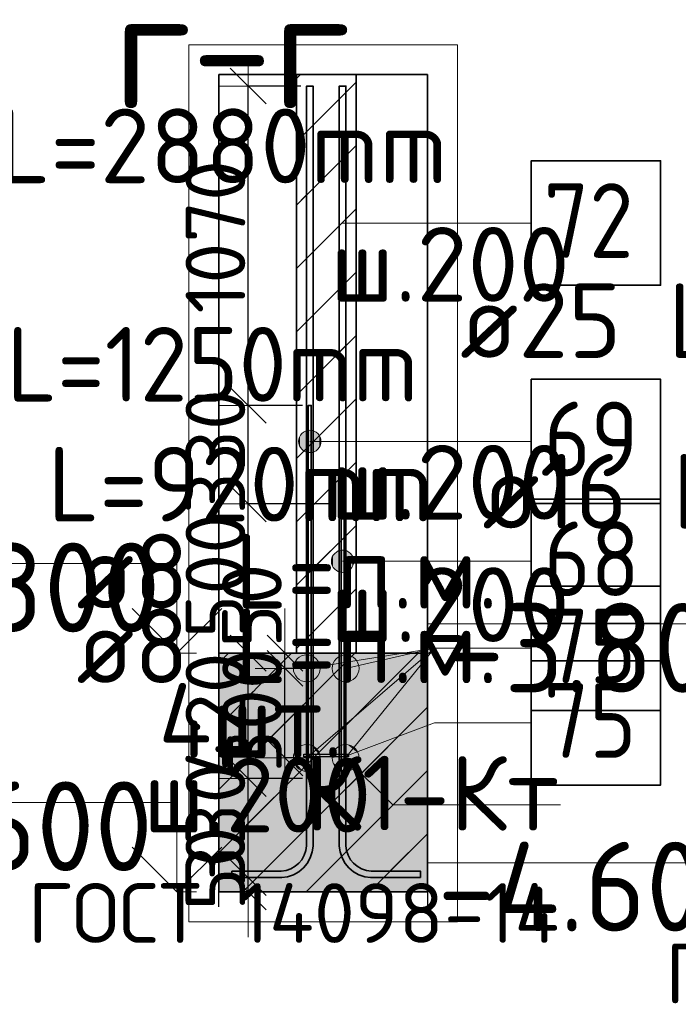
# Model space of a CAD drawing. Header units: millimetres. Extents: x 76517 to 124426, y -73423 to -21861.
# Tile 67 of 114: x 117269 to 119477, y -46126 to -42827. Entities that reach past the tile are written whole.
import ezdxf

# ---------------------------------------------------------------- set-up
doc = ezdxf.new("R2010")
doc.units = ezdxf.units.MM
doc.header["$PDMODE"] = 65
doc.linetypes.add('______11', pattern=[500, 400, -50, 0, -50])
doc.linetypes.add('______5', pattern=[1100, 800, -100, 100, -100])
for name, color, linetype, lineweight in [('Standard', 7, 'Continuous', 25), ('Арм.стержн. Выпуски', 180, 'Continuous', 35), ('Арматурный каркас 01', 4, 'Continuous', 35), ('Высотная отметки_ общее', 7, 'Continuous', 13), ('Размерная линия_ общее_1', 7, 'Continuous', 13), ('Стена_ общее', 7, 'Continuous', 35), ('Фундамент_ общее', 7, 'Continuous', 35)]:
    doc.layers.add(name, color=color, linetype=linetype, lineweight=lineweight)
doc.styles.add('ISOCPEUR', font='ISOCPEUR')
doc.dimstyles.new('DIMSTYLE_10', dxfattribs={"dimtxt": 200, "dimasz": 200, "dimexe": 0, "dimexo": 0, "dimgap": 100, "dimtad": 2, "dimdec": 0, "dimrnd": 5, "dimzin": 12, "dimdsep": 46, "dimtxsty": 'ISOCPEUR', "dimblk1": 'ALL_ML_STRICH', "dimblk2": 'ALL_ML_STRICH', "dimsah": 1, "dimcen": 0, "dimclrd": 7, "dimclre": 256, "dimclrt": 7, "dimadec": 0, "dimazin": 0, "dimtfac": 1, "dimtdec": 0, "dimtix": 1, "dimtmove": 2, "dimatfit": 3, "dimfxl": 0, "dimtvp": 1.2, "dimtzin": 0, "dimlwd": 0, "dimlwe": -3, "dimarcsym": 0})
doc.dimstyles.new('DIMSTYLE_16', dxfattribs={"dimtxt": 200, "dimasz": 200, "dimexe": 0, "dimexo": 0, "dimgap": 100, "dimtad": 2, "dimdec": 0, "dimrnd": 5, "dimzin": 12, "dimdsep": 46, "dimtxsty": 'ISOCPEUR', "dimblk1": 'ALL_ML_STRICH', "dimblk2": 'ALL_ML_STRICH', "dimsah": 1, "dimcen": 0, "dimclrd": 7, "dimclre": 256, "dimclrt": 7, "dimadec": 0, "dimazin": 0, "dimtfac": 1, "dimtdec": 0, "dimtix": 1, "dimtmove": 2, "dimatfit": 3, "dimfxl": 0, "dimtzin": 0, "dimlwd": 0, "dimlwe": -3, "dimarcsym": 0})
pattern_1 = [(45, (0, 0), (-212.132, 212.132), [400, -50, 0, -50]), (45, (-106.07, 106.07), (-212.132, 212.132), [800, -100, 100, -100])]

# ---------------------------------------------------------------- blocks, each defined once
blk = doc.blocks.new('ALL_ML_STRICH')
at = {"color": 0, "linetype": 'ByBlock', "lineweight": -2}
for p, q in [((0, -0.5), (0, 0.5)), ((-0.3, -0.3), (0.3, 0.3)), ((-1, 0), (0.5, 0))]:
    blk.add_line(p, q, dxfattribs=at)
blk = doc.blocks.new('*D235')
at = {"layer": 'DEFPOINTS', "color": 7, "linetype": 'Continuous', "lineweight": 13, "transparency": 33554687}
for p in [(118236.2, -45000), (118158, -45300), (118232.2, -45300)]:
    blk.add_point(p, dxfattribs=at)
at = {"layer": 'Размерная линия_ общее_1', "color": 253, "linetype": 'Continuous', "lineweight": -2, "true_color": 0xa0a0a0, "transparency": 33554687}
for p, q in [((118216.2, -45000), (118158, -45000)), ((118212.2, -45300), (118158, -45300))]:
    blk.add_line(p, q, dxfattribs=at)
at = {"layer": 'Размерная линия_ общее_1', "color": 7, "linetype": 'Continuous', "lineweight": -2, "transparency": 33554687}
blk.add_line((118158, -45300), (118158, -45000), dxfattribs=at)
at = {"layer": 'Размерная линия_ общее_1', "color": 7, "linetype": 'Continuous', "lineweight": 13, "transparency": 33554687, "xscale": 200, "yscale": 200, "zscale": 200}
for p, rotation in [((118158, -45000), 90), ((118158, -45300), 270)]:
    blk.add_blockref('ALL_ML_STRICH', p, dxfattribs=dict(at, rotation=rotation))
at = {"layer": 'Размерная линия_ общее_1', "color": 7, "linetype": 'Continuous', "lineweight": 13, "transparency": 33554687, "insert": (118048, -45140), "char_height": 200, "width": 600, "attachment_point": 5, "rotation": 90, "style": 'ISOCPEUR'}
blk.add_mtext('\\A1;{300}', dxfattribs=at)
blk = doc.blocks.new('*D236')
at = {"layer": 'DEFPOINTS', "color": 7, "linetype": 'Continuous', "lineweight": 13, "transparency": 33554687}
for p in [(118174.3, -44949), (118158, -45000), (118236.2, -45000)]:
    blk.add_point(p, dxfattribs=at)
at = {"layer": 'Размерная линия_ общее_1', "color": 253, "linetype": 'Continuous', "lineweight": -2, "true_color": 0xa0a0a0, "transparency": 33554687}
for p, q in [((118158, -44949), (118158, -44949)), ((118216.2, -45000), (118158, -45000))]:
    blk.add_line(p, q, dxfattribs=at)
at = {"layer": 'Размерная линия_ общее_1', "color": 7, "linetype": 'Continuous', "lineweight": -2, "transparency": 33554687}
blk.add_line((118158, -45000), (118158, -44949), dxfattribs=at)
at = {"layer": 'Размерная линия_ общее_1', "color": 7, "linetype": 'Continuous', "lineweight": 13, "transparency": 33554687, "xscale": 200, "yscale": 200, "zscale": 200}
for p, rotation in [((118158, -45000), 270), ((118158, -44949), 90)]:
    blk.add_blockref('ALL_ML_STRICH', p, dxfattribs=dict(at, rotation=rotation))
at = {"layer": 'Размерная линия_ общее_1', "color": 7, "linetype": 'Continuous', "lineweight": 13, "transparency": 33554687, "insert": (118047.2, -44790.4), "char_height": 200, "width": 400, "attachment_point": 5, "rotation": 90, "style": 'ISOCPEUR'}
blk.add_mtext('\\A1;{50}', dxfattribs=at)
blk = doc.blocks.new('*D237')
at = {"layer": 'DEFPOINTS', "color": 7, "linetype": 'Continuous', "lineweight": 13, "transparency": 33554687}
for p in [(117981.2, -45701), (118034.9, -45749), (118059.5, -45749)]:
    blk.add_point(p, dxfattribs=at)
at = {"layer": 'Размерная линия_ общее_1', "color": 253, "linetype": 'Continuous', "lineweight": -2, "true_color": 0xa0a0a0, "transparency": 33554687}
for p, q in [((118001.2, -45701), (118034.9, -45701)), ((118039.5, -45749), (118034.9, -45749))]:
    blk.add_line(p, q, dxfattribs=at)
at = {"layer": 'Размерная линия_ общее_1', "color": 7, "linetype": 'Continuous', "lineweight": -2, "transparency": 33554687}
blk.add_line((118034.9, -45749), (118034.9, -45701), dxfattribs=at)
at = {"layer": 'Размерная линия_ общее_1', "color": 7, "linetype": 'Continuous', "lineweight": 13, "transparency": 33554687, "xscale": 200, "yscale": 200, "zscale": 200}
for p, rotation in [((118034.9, -45749), 270), ((118034.9, -45701), 90)]:
    blk.add_blockref('ALL_ML_STRICH', p, dxfattribs=dict(at, rotation=rotation))
at = {"layer": 'Размерная линия_ общее_1', "color": 7, "linetype": 'Continuous', "lineweight": 13, "transparency": 33554687, "insert": (117924.6, -45670.5), "char_height": 200, "width": 400, "attachment_point": 5, "rotation": 90, "style": 'ISOCPEUR'}
blk.add_mtext('\\A1;{50}', dxfattribs=at)
blk = doc.blocks.new('*D238')
at = {"layer": 'DEFPOINTS', "color": 7, "linetype": 'Continuous', "lineweight": 13, "transparency": 33554687}
for p in [(118237.2, -45369), (117981.2, -45701), (118034.9, -45701)]:
    blk.add_point(p, dxfattribs=at)
at = {"layer": 'Размерная линия_ общее_1', "color": 253, "linetype": 'Continuous', "lineweight": -2, "true_color": 0xa0a0a0, "transparency": 33554687}
for p, q in [((118217.2, -45369), (118034.9, -45369)), ((118001.2, -45701), (118034.9, -45701))]:
    blk.add_line(p, q, dxfattribs=at)
at = {"layer": 'Размерная линия_ общее_1', "color": 7, "linetype": 'Continuous', "lineweight": -2, "transparency": 33554687}
blk.add_line((118034.9, -45701), (118034.9, -45369), dxfattribs=at)
at = {"layer": 'Размерная линия_ общее_1', "color": 7, "linetype": 'Continuous', "lineweight": 13, "transparency": 33554687, "xscale": 200, "yscale": 200, "zscale": 200}
for p, rotation in [((118034.9, -45369), 90), ((118034.9, -45701), 270)]:
    blk.add_blockref('ALL_ML_STRICH', p, dxfattribs=dict(at, rotation=rotation))
at = {"layer": 'Размерная линия_ общее_1', "color": 7, "linetype": 'Continuous', "lineweight": 13, "transparency": 33554687, "insert": (117924.9, -45525), "char_height": 200, "width": 600, "attachment_point": 5, "rotation": 90, "style": 'ISOCPEUR'}
blk.add_mtext('\\A1;{330}', dxfattribs=at)
blk = doc.blocks.new('*D239')
at = {"layer": 'DEFPOINTS', "color": 7, "linetype": 'Continuous', "lineweight": 13, "transparency": 33554687}
for p in [(118063.5, -44949), (118034.9, -45369), (118237.2, -45369)]:
    blk.add_point(p, dxfattribs=at)
at = {"layer": 'Размерная линия_ общее_1', "color": 253, "linetype": 'Continuous', "lineweight": -2, "true_color": 0xa0a0a0, "transparency": 33554687}
for p, q in [((118043.5, -44949), (118034.9, -44949)), ((118217.2, -45369), (118034.9, -45369))]:
    blk.add_line(p, q, dxfattribs=at)
at = {"layer": 'Размерная линия_ общее_1', "color": 7, "linetype": 'Continuous', "lineweight": -2, "transparency": 33554687}
blk.add_line((118034.9, -45369), (118034.9, -44949), dxfattribs=at)
at = {"layer": 'Размерная линия_ общее_1', "color": 7, "linetype": 'Continuous', "lineweight": 13, "transparency": 33554687, "xscale": 200, "yscale": 200, "zscale": 200}
for p, rotation in [((118034.9, -44949), 90), ((118034.9, -45369), 270)]:
    blk.add_blockref('ALL_ML_STRICH', p, dxfattribs=dict(at, rotation=rotation))
at = {"layer": 'Размерная линия_ общее_1', "color": 7, "linetype": 'Continuous', "lineweight": 13, "transparency": 33554687, "insert": (117924.9, -45159), "char_height": 200, "width": 600, "attachment_point": 5, "rotation": 90, "style": 'ISOCPEUR'}
blk.add_mtext('\\A1;{420}', dxfattribs=at)
blk = doc.blocks.new('*D240')
at = {"layer": 'DEFPOINTS', "color": 7, "linetype": 'Continuous', "lineweight": 13, "transparency": 33554687}
for p in [(118347.2, -44449), (118034.9, -44949), (118063.5, -44949)]:
    blk.add_point(p, dxfattribs=at)
at = {"layer": 'Размерная линия_ общее_1', "color": 253, "linetype": 'Continuous', "lineweight": -2, "true_color": 0xa0a0a0, "transparency": 33554687}
for p, q in [((118327.2, -44449), (118034.9, -44449)), ((118043.5, -44949), (118034.9, -44949))]:
    blk.add_line(p, q, dxfattribs=at)
at = {"layer": 'Размерная линия_ общее_1', "color": 7, "linetype": 'Continuous', "lineweight": -2, "transparency": 33554687}
blk.add_line((118034.9, -44949), (118034.9, -44449), dxfattribs=at)
at = {"layer": 'Размерная линия_ общее_1', "color": 7, "linetype": 'Continuous', "lineweight": 13, "transparency": 33554687, "xscale": 200, "yscale": 200, "zscale": 200}
for p, rotation in [((118034.9, -44449), 90), ((118034.9, -44949), 270)]:
    blk.add_blockref('ALL_ML_STRICH', p, dxfattribs=dict(at, rotation=rotation))
at = {"layer": 'Размерная линия_ общее_1', "color": 7, "linetype": 'Continuous', "lineweight": 13, "transparency": 33554687, "insert": (117924.9, -44689), "char_height": 200, "width": 600, "attachment_point": 5, "rotation": 90, "style": 'ISOCPEUR'}
blk.add_mtext('\\A1;{500}', dxfattribs=at)
blk = doc.blocks.new('*D241')
at = {"layer": 'DEFPOINTS', "color": 7, "linetype": 'Continuous', "lineweight": 13, "transparency": 33554687}
for p in [(118237.2, -44119), (118034.9, -44449), (118347.2, -44449)]:
    blk.add_point(p, dxfattribs=at)
at = {"layer": 'Размерная линия_ общее_1', "color": 253, "linetype": 'Continuous', "lineweight": -2, "true_color": 0xa0a0a0, "transparency": 33554687}
for p, q in [((118217.2, -44119), (118034.9, -44119)), ((118327.2, -44449), (118034.9, -44449))]:
    blk.add_line(p, q, dxfattribs=at)
at = {"layer": 'Размерная линия_ общее_1', "color": 7, "linetype": 'Continuous', "lineweight": -2, "transparency": 33554687}
blk.add_line((118034.9, -44449), (118034.9, -44119), dxfattribs=at)
at = {"layer": 'Размерная линия_ общее_1', "color": 7, "linetype": 'Continuous', "lineweight": 13, "transparency": 33554687, "xscale": 200, "yscale": 200, "zscale": 200}
for p, rotation in [((118034.9, -44119), 90), ((118034.9, -44449), 270)]:
    blk.add_blockref('ALL_ML_STRICH', p, dxfattribs=dict(at, rotation=rotation))
at = {"layer": 'Размерная линия_ общее_1', "color": 7, "linetype": 'Continuous', "lineweight": 13, "transparency": 33554687, "insert": (117924.9, -44274), "char_height": 200, "width": 600, "attachment_point": 5, "rotation": 90, "style": 'ISOCPEUR'}
blk.add_mtext('\\A1;{330}', dxfattribs=at)
blk = doc.blocks.new('*D242')
at = {"layer": 'DEFPOINTS', "color": 7, "linetype": 'Continuous', "lineweight": 13, "transparency": 33554687}
for p in [(118231.2, -43049), (118034.9, -44119), (118237.2, -44119)]:
    blk.add_point(p, dxfattribs=at)
at = {"layer": 'Размерная линия_ общее_1', "color": 253, "linetype": 'Continuous', "lineweight": -2, "true_color": 0xa0a0a0, "transparency": 33554687}
for p, q in [((118211.2, -43049), (118034.9, -43049)), ((118217.2, -44119), (118034.9, -44119))]:
    blk.add_line(p, q, dxfattribs=at)
at = {"layer": 'Размерная линия_ общее_1', "color": 7, "linetype": 'Continuous', "lineweight": -2, "transparency": 33554687}
blk.add_line((118034.9, -44119), (118034.9, -43049), dxfattribs=at)
at = {"layer": 'Размерная линия_ общее_1', "color": 7, "linetype": 'Continuous', "lineweight": 13, "transparency": 33554687, "xscale": 200, "yscale": 200, "zscale": 200}
for p, rotation in [((118034.9, -43049), 90), ((118034.9, -44119), 270)]:
    blk.add_blockref('ALL_ML_STRICH', p, dxfattribs=dict(at, rotation=rotation))
at = {"layer": 'Размерная линия_ общее_1', "color": 7, "linetype": 'Continuous', "lineweight": 13, "transparency": 33554687, "insert": (117924.9, -43554), "char_height": 200, "width": 800, "attachment_point": 5, "rotation": 90, "style": 'ISOCPEUR'}
blk.add_mtext('\\A1;{1070}', dxfattribs=at)
blk = doc.blocks.new('COMPLEX_ELEVATIONDIM_2')
at = {"layer": 'Высотная отметки_ общее', "color": 7, "linetype": 'Continuous', "lineweight": 13, "transparency": 33554687}
for p, q in [((117795.9, -44649), (116595.9, -44649)), ((117795.9, -44949), (117795.9, -44649)), ((117795.9, -44949), (117645.9, -44799)), ((117795.9, -44949), (117945.9, -44799)), ((117795.9, -44949), (117795.9, -44949)), ((117795.9, -44949), (117795.9, -44949)), ((117795.9, -44949), (117862, -44949)), ((117795.9, -44949), (117795.9, -44949)), ((117795.9, -44949), (117795.9, -44949)), ((117795.9, -45449), (116595.9, -45449)), ((117795.9, -45749), (117795.9, -45449)), ((117795.9, -45749), (117645.9, -45599)), ((117795.9, -45749), (117945.9, -45599)), ((117795.9, -45749), (117795.9, -45749)), ((117795.9, -45749), (117795.9, -45749)), ((117795.9, -45749), (117862, -45749)), ((117795.9, -45749), (117795.9, -45749)), ((117795.9, -45749), (117795.9, -45749))]:
    blk.add_line(p, q, dxfattribs=at)
at = {"layer": 'Высотная отметки_ общее', "color": 7, "linetype": 'Continuous', "lineweight": 13, "transparency": 33554687, "char_height": 300, "attachment_point": 7, "style": 'ISOCPEUR'}
for s, insert, width in [('\\W0.95;-3.800', (116655.9, -44879), 1281.436), ('\\W0.95;-4.600', (116625.9, -45679), 1311.684)]:
    blk.add_mtext(s, dxfattribs=dict(at, insert=insert, width=width))
blk = doc.blocks.new('COMPLEX_ELEVATIONDIM_3')
at = {"layer": 'Высотная отметки_ общее', "color": 7, "linetype": 'Continuous', "lineweight": 13, "transparency": 33554687}
for p, q in [((119839.5, -44851.2), (118639.5, -44851.2)), ((119839.5, -45151.2), (119839.5, -44851.2)), ((119839.5, -45151.2), (119689.5, -45001.2)), ((119839.5, -45151.2), (119989.5, -45001.2)), ((119839.5, -45151.2), (119839.5, -45151.2)), ((119839.5, -45151.2), (119839.5, -45151.2)), ((119839.5, -45151.2), (119905.6, -45151.2)), ((119839.5, -45151.2), (119839.5, -45151.2)), ((119839.5, -45151.2), (119839.5, -45151.2)), ((119839.5, -45651.2), (118639.5, -45651.2)), ((119839.5, -45951.2), (119839.5, -45651.2)), ((119839.5, -45951.2), (119689.5, -45801.2)), ((119839.5, -45951.2), (119989.5, -45801.2)), ((119839.5, -45951.2), (119839.5, -45951.2)), ((119839.5, -45951.2), (119839.5, -45951.2)), ((119839.5, -45951.2), (119905.6, -45951.2)), ((119839.5, -45951.2), (119839.5, -45951.2)), ((119839.5, -45951.2), (119839.5, -45951.2))]:
    blk.add_line(p, q, dxfattribs=at)
at = {"layer": 'Высотная отметки_ общее', "color": 7, "linetype": 'Continuous', "lineweight": 13, "transparency": 33554687, "char_height": 300, "attachment_point": 7, "style": 'ISOCPEUR'}
for s, insert, width in [('\\W0.95;-3.800', (118699.5, -45081.2), 1281.435), ('\\W0.95;-4.600', (118669.5, -45881.2), 1311.684)]:
    blk.add_mtext(s, dxfattribs=dict(at, insert=insert, width=width))

msp = doc.modelspace()

# ---------------------------------------------------------------- hatches: boundary and pattern name
at = {"layer": 'Standard', "linetype": 'Continuous', "lineweight": 35, "transparency": 33554687}
h = msp.add_hatch(dxfattribs=at)
h.set_pattern_fill('__________539', scale=100, style=0, pattern_type=2)
h.set_pattern_definition(pattern_1)
h.paths.add_polyline_path([(118196.3, -44949), (118396.3, -44949), (118396.3, -43010.5), (118196.3, -43010.5)], flags=0)
at = {"layer": 'Standard', "linetype": 'Continuous', "lineweight": 13, "transparency": 33554687}
h = msp.add_hatch(dxfattribs=at)
h.set_pattern_fill('__________539', scale=100, style=0, pattern_type=2)
h.set_pattern_definition(pattern_1)
h.paths.add_polyline_path([(117936.2, -44949), (117936.2, -45749), (118636.2, -45749), (118636.2, -44949)], flags=0)
msp.add_hatch(color=9, dxfattribs=at).paths.add_polyline_path([(117936.2, -44949), (117936.2, -45749), (118636.2, -45749), (118636.2, -44949)])
at = {"layer": 'Арм.стержн. Выпуски', "linetype": 'Continuous', "lineweight": 13, "transparency": 33554687}
for points in [[(118241.3, -44277.1), (118241.3, -44202.1), (118222.5, -44207.3)], [(118260, -44271.8), (118260, -44207.3), (118241.3, -44202.1)], [(118260, -44271.8), (118241.3, -44202.1), (118241.3, -44277.1)], [(118209, -44258.3), (118209, -44220.8), (118203.8, -44239.6)], [(118222.5, -44271.8), (118222.5, -44207.3), (118209, -44220.8)], [(118222.5, -44271.8), (118209, -44220.8), (118209, -44258.3)], [(118241.3, -44277.1), (118222.5, -44207.3), (118222.5, -44271.8)], [(118273.5, -44258.3), (118273.5, -44220.8), (118260, -44207.3)], [(118273.5, -44258.3), (118260, -44207.3), (118260, -44271.8)], [(118273.5, -44220.8), (118273.5, -44258.3), (118278.8, -44239.6)], [(118319, -44660), (118319, -44622.5), (118313.8, -44641.3)], [(118332.5, -44673.5), (118332.5, -44609), (118319, -44622.5)], [(118332.5, -44673.5), (118319, -44622.5), (118319, -44660)], [(118351.3, -44678.8), (118351.3, -44603.8), (118332.5, -44609)], [(118351.3, -44678.8), (118332.5, -44609), (118332.5, -44673.5)], [(118370, -44673.5), (118370, -44609), (118351.3, -44603.8)], [(118370, -44673.5), (118351.3, -44603.8), (118351.3, -44678.8)], [(118383.5, -44660), (118383.5, -44622.5), (118370, -44609)], [(118383.5, -44660), (118370, -44609), (118370, -44673.5)], [(118383.5, -44622.5), (118383.5, -44660), (118388.8, -44641.3)]]:
    msp.add_hatch(color=7, dxfattribs=at).paths.add_polyline_path(points)
at = {"layer": 'Арматурный каркас 01', "linetype": 'Continuous', "lineweight": 13, "transparency": 33554687}
for points in [[(118238.2, -45044.4), (118224.3, -44955.5), (118203, -44965.2)], [(118259.5, -45034.7), (118247.5, -44958.3), (118224.3, -44955.5)], [(118259.5, -45034.7), (118224.3, -44955.5), (118238.2, -45044.4)], [(118273, -45016.2), (118266, -44971.8), (118247.5, -44958.3)], [(118273, -45016.2), (118247.5, -44958.3), (118259.5, -45034.7)], [(118371.2, -45043.9), (118351.4, -44956.1), (118330.8, -44967.2)], [(118391.7, -45032.8), (118374.7, -44957.3), (118351.4, -44956.1)], [(118391.7, -45032.8), (118351.4, -44956.1), (118371.2, -45043.9)], [(118404, -45013.4), (118394.1, -44969.5), (118374.7, -44957.3)], [(118404, -45013.4), (118374.7, -44957.3), (118391.7, -45032.8)], [(118196.5, -45028.2), (118189.5, -44983.8), (118186.8, -45007)], [(118215, -45041.7), (118203, -44965.2), (118189.5, -44983.8)], [(118215, -45041.7), (118189.5, -44983.8), (118196.5, -45028.2)], [(118238.2, -45044.4), (118203, -44965.2), (118215, -45041.7)], [(118266, -44971.8), (118273, -45016.2), (118275.7, -44993)], [(118328.5, -45030.5), (118318.6, -44986.6), (118317.4, -45009.9)], [(118347.8, -45042.7), (118330.8, -44967.2), (118318.6, -44986.6)], [(118347.8, -45042.7), (118318.6, -44986.6), (118328.5, -45030.5)], [(118371.2, -45043.9), (118330.8, -44967.2), (118347.8, -45042.7)], [(118394.1, -44969.5), (118404, -45013.4), (118405.2, -44990.1)], [(118273.5, -45314.7), (118223.1, -45256), (118202, -45265.8)], [(118275.3, -45291.9), (118246, -45257.7), (118223.1, -45256)], [(118275.3, -45291.9), (118223.1, -45256), (118273.5, -45314.7)], [(118246, -45257.7), (118275.3, -45291.9), (118265.4, -45270.7)], [(118405.5, -45306.9), (118345.4, -45258.1), (118326.3, -45271.7)], [(118403.1, -45284.1), (118368.2, -45255.8), (118345.4, -45258.1)], [(118403.1, -45284.1), (118345.4, -45258.1), (118405.5, -45306.9)], [(118368.2, -45255.8), (118403.1, -45284.1), (118389.6, -45265)], [(118239.4, -45344), (118189, -45285.3), (118187.2, -45308.1)], [(118260.6, -45334.1), (118202, -45265.8), (118189, -45285.3)], [(118260.6, -45334.1), (118189, -45285.3), (118239.4, -45344)], [(118273.5, -45314.7), (118202, -45265.8), (118260.6, -45334.1)], [(118396.2, -45328.3), (118326.3, -45271.7), (118317, -45293.1)], [(118396.2, -45328.3), (118317, -45293.1), (118377.2, -45341.8)], [(118377.2, -45341.8), (118317, -45293.1), (118319.4, -45315.9)], [(118405.5, -45306.9), (118326.3, -45271.7), (118396.2, -45328.3)], [(118239.4, -45344), (118187.2, -45308.1), (118216.6, -45342.3)], [(118216.6, -45342.3), (118187.2, -45308.1), (118197.1, -45329.3)], [(118377.2, -45341.8), (118319.4, -45315.9), (118354.4, -45344.2)], [(118354.4, -45344.2), (118319.4, -45315.9), (118332.9, -45334.9)]]:
    msp.add_hatch(color=7, dxfattribs=at).paths.add_polyline_path(points)
at = {"layer": 'Арматурный каркас 01', "linetype": 'Continuous', "lineweight": 50, "transparency": 33554687}
for points in [[(118235.3, -45000), (118235, -44998.5), (118234.1, -44997.2), (118232.8, -44996.3), (118231.3, -44996), (118229.7, -44996.3), (118228.4, -44997.2), (118227.6, -44998.5), (118227.3, -45000), (118227.6, -45001.5), (118228.4, -45002.8), (118229.7, -45003.7), (118231.3, -45004), (118232.8, -45003.7), (118234.1, -45002.8), (118235, -45001.5)], [(118365.3, -45000), (118365, -44998.5), (118364.1, -44997.2), (118362.8, -44996.3), (118361.3, -44996), (118359.7, -44996.3), (118358.4, -44997.2), (118357.6, -44998.5), (118357.3, -45000), (118357.6, -45001.5), (118358.4, -45002.8), (118359.7, -45003.7), (118361.3, -45004), (118362.8, -45003.7), (118364.1, -45002.8), (118365, -45001.5)], [(118235.3, -45300), (118235, -45298.5), (118234.1, -45297.2), (118232.8, -45296.3), (118231.3, -45296), (118229.7, -45296.3), (118228.4, -45297.2), (118227.6, -45298.5), (118227.3, -45300), (118227.6, -45301.5), (118228.4, -45302.8), (118229.7, -45303.7), (118231.3, -45304), (118232.8, -45303.7), (118234.1, -45302.8), (118235, -45301.5)], [(118365.3, -45300), (118365, -45298.5), (118364.1, -45297.2), (118362.8, -45296.3), (118361.3, -45296), (118359.7, -45296.3), (118358.4, -45297.2), (118357.6, -45298.5), (118357.3, -45300), (118357.6, -45301.5), (118358.4, -45302.8), (118359.7, -45303.7), (118361.3, -45304), (118362.8, -45303.7), (118364.1, -45302.8), (118365, -45301.5)]]:
    msp.add_hatch(color=40, dxfattribs=at).paths.add_polyline_path(points)

# ---------------------------------------------------------------- linework, layer by layer
at = {"layer": 'Standard', "color": 52, "linetype": 'Continuous', "lineweight": 13, "transparency": 33554687}
for p, q in [((117936.2, -43010.5), (117936.2, -45749)), ((117936.2, -43010.5), (117936.2, -45749)), ((117936.2, -43010.5), (118636.2, -43010.5)), ((118636.2, -43010.5), (117936.2, -43010.5)), ((118636.2, -43010.5), (118636.2, -45749)), ((118636.2, -43010.5), (118636.2, -45749)), ((117936.2, -45749), (118636.2, -45749)), ((118636.2, -45749), (117936.2, -45749))]:
    msp.add_line(p, q, dxfattribs=at)
at = {"layer": 'Standard', "color": 52, "linetype": 'Continuous', "lineweight": 35, "transparency": 33554687}
for p, q in [((117936.2, -43010.5), (117936.2, -45749)), ((117936.2, -43010.5), (117936.2, -45749)), ((117936.2, -43010.5), (118636.2, -43010.5)), ((118636.2, -43010.5), (117936.2, -43010.5)), ((118636.2, -43010.5), (118636.2, -45749)), ((118636.2, -43010.5), (118636.2, -45749)), ((117936.2, -45749), (118636.2, -45749)), ((118636.2, -45749), (117936.2, -45749))]:
    msp.add_line(p, q, dxfattribs=at)
at = {"layer": 'Standard', "color": 7, "linetype": 'Continuous', "lineweight": 25, "transparency": 33554687}
for p, q in [((118446.3, -43010.5), (118146.3, -43010.5)), ((118446.3, -43010.5), (118146.3, -43010.5)), ((117936.2, -45799), (117936.2, -44899)), ((117936.2, -45799), (117936.2, -44899)), ((118636.2, -44899), (118636.2, -45799)), ((118636.2, -44899), (118636.2, -45799))]:
    msp.add_line(p, q, dxfattribs=at)
at = {"layer": 'Standard', "color": 7, "linetype": 'Continuous', "lineweight": 35, "transparency": 33554687}
for p, q in [((118196.3, -43010.5), (118196.3, -44949)), ((118196.3, -43010.5), (118196.3, -44949)), ((118396.3, -44949), (118396.3, -43010.5)), ((118396.3, -44949), (118396.3, -43010.5)), ((118196.3, -44949), (117936.2, -44949)), ((118196.3, -44949), (117936.2, -44949)), ((118636.2, -44949), (118396.3, -44949)), ((118636.2, -44949), (118396.3, -44949)), ((117936.2, -45749), (118636.2, -45749)), ((117936.2, -45749), (118636.2, -45749))]:
    msp.add_line(p, q, dxfattribs=at)
at = {"layer": 'Standard', "color": 253, "linetype": '______11', "lineweight": 35, "true_color": 0xababab, "transparency": 33554687}
for p, q in [((118196.3, -43024.1), (118209.9, -43010.5)), ((118196.3, -43448.3), (118396.3, -43248.3)), ((118196.3, -43872.6), (118396.3, -43672.6)), ((118196.3, -44296.9), (118396.3, -44096.9)), ((118196.3, -44721.1), (118396.3, -44521.1)), ((118392.7, -44949), (118396.3, -44945.4))]:
    msp.add_line(p, q, dxfattribs=at)
at = {"layer": 'Standard', "color": 253, "linetype": '______5', "lineweight": 35, "true_color": 0xababab, "transparency": 33554687}
for p, q in [((118196.3, -43236.2), (118396.3, -43036.2)), ((118196.3, -43660.5), (118396.3, -43460.5)), ((118196.3, -44084.7), (118396.3, -43884.7)), ((118196.3, -44509), (118396.3, -44309)), ((118196.3, -44933.3), (118396.3, -44733.3))]:
    msp.add_line(p, q, dxfattribs=at)
at = {"layer": 'Standard', "color": 253, "linetype": '______11', "lineweight": 13, "true_color": 0xababab, "transparency": 33554687}
for p, q in [((117936.2, -45405.4), (118392.7, -44949)), ((117936.2, -44981.2), (117968.4, -44949)), ((118016.9, -45749), (118636.2, -45129.7)), ((118441.2, -45749), (118636.2, -45554))]:
    msp.add_line(p, q, dxfattribs=at)
at = {"layer": 'Standard', "color": 253, "linetype": '______5', "lineweight": 13, "true_color": 0xababab, "transparency": 33554687}
for p, q in [((117936.2, -45617.6), (118604.8, -44949)), ((117936.2, -45193.3), (118180.5, -44949)), ((118229.1, -45749), (118636.2, -45341.8))]:
    msp.add_line(p, q, dxfattribs=at)
at = {"layer": 'Standard', "color": 7, "linetype": 'Continuous', "lineweight": 13, "transparency": 33554687}
for points in [[(117836.2, -45849), (118736.2, -45849), (118736.2, -42910.5), (117836.2, -42910.5), (117836.2, -45849)], [(118361.3, -45300), (118519.3, -45456.8), (119081.2, -45456.8)]]:
    msp.add_lwpolyline(points, dxfattribs=at)
at = {"layer": 'Арм.стержн. Выпуски', "color": 7, "linetype": 'Continuous', "lineweight": 13, "transparency": 33554687}
for p, q in [((118468.9, -43507.9), (118351.3, -43507.9)), ((118468.9, -43507.9), (118983.9, -43507.9)), ((118241.3, -44202.1), (118241.3, -44202.1)), ((118203.8, -44239.6), (118203.8, -44239.6)), ((118758.9, -44239.6), (118241.3, -44239.6)), ((118278.8, -44239.6), (118278.8, -44239.6)), ((118758.9, -44239.6), (118983.9, -44239.6)), ((118241.3, -44277.1), (118241.3, -44277.1)), ((118351.3, -44603.8), (118351.3, -44603.8)), ((118313.8, -44641.3), (118313.8, -44641.3)), ((118513.9, -44641.3), (118351.3, -44641.3)), ((118388.8, -44641.3), (118388.8, -44641.3)), ((118513.9, -44641.3), (118983.9, -44641.3)), ((118351.3, -44678.8), (118351.3, -44678.8))]:
    msp.add_line(p, q, dxfattribs=at)
at = {"layer": 'Арм.стержн. Выпуски', "color": 180, "linetype": 'Continuous', "lineweight": 35, "transparency": 33554687}
for points in [[(117980.3, -45679), (118145.8, -45679), (118161.6, -45676.8), (118177.7, -45671.5), (118192.4, -45663.2), (118204.5, -45653.2), (118214.5, -45641.2), (118222.8, -45626.4), (118228.1, -45610.3), (118230.3, -45594.5), (118230.3, -43049), (118252.3, -43049), (118252.3, -45596.1), (118249.6, -45615.3), (118243, -45635.3), (118232.7, -45653.7), (118220.1, -45668.8), (118205, -45681.4), (118186.6, -45691.7), (118166.6, -45698.3), (118147.3, -45701), (117980.3, -45701), (117980.3, -45679)], [(118612.3, -45701), (118445.2, -45701), (118425.9, -45698.3), (118405.9, -45691.7), (118387.6, -45681.4), (118372.4, -45668.8), (118359.8, -45653.7), (118349.5, -45635.3), (118342.9, -45615.3), (118340.3, -45596.1), (118340.3, -43049), (118362.3, -43049), (118362.3, -45594.5), (118364.5, -45610.3), (118369.8, -45626.4), (118378, -45641.2), (118388.1, -45653.2), (118400.1, -45663.2), (118414.8, -45671.5), (118430.9, -45676.8), (118446.7, -45679), (118612.3, -45679), (118612.3, -45701)]]:
    msp.add_lwpolyline(points, dxfattribs=at)
at = {"layer": 'Арм.стержн. Выпуски', "color": 7, "linetype": 'Continuous', "lineweight": 35, "transparency": 33554687}
for points in [[(118983.9, -43716.3), (119417.2, -43716.3), (119417.2, -43299.6), (118983.9, -43299.6), (118983.9, -43716.3)], [(118983.9, -44447.9), (119417.2, -44447.9), (119417.2, -44031.3), (118983.9, -44031.3), (118983.9, -44447.9)], [(118983.9, -44849.6), (119417.2, -44849.6), (119417.2, -44432.9), (118983.9, -44432.9), (118983.9, -44849.6)]]:
    msp.add_lwpolyline(points, dxfattribs=at)
at = {"layer": 'Арм.стержн. Выпуски', "color": 4, "linetype": 'Continuous', "lineweight": 35, "transparency": 33554687}
for points in [[(118236.3, -45369), (118236.3, -44119), (118246.3, -44119), (118246.3, -45369), (118236.3, -45369)], [(118346.3, -45369), (118346.3, -44449), (118356.3, -44449), (118356.3, -45369), (118346.3, -45369)]]:
    msp.add_lwpolyline(points, dxfattribs=at)
at = {"layer": 'Арм.стержн. Выпуски', "color": 7, "linetype": 'Continuous', "lineweight": 13, "transparency": 33554687}
for centre in [(118241.3, -44239.6), (118351.3, -44641.3)]:
    msp.add_circle(centre, 37.5, dxfattribs=at)
at = {"layer": 'Арматурный каркас 01', "color": 7, "linetype": 'Continuous', "lineweight": 13, "transparency": 33554687}
for p, q in [((118224.3, -44955.5), (118224.3, -44955.5)), ((118658.9, -44932.9), (118231.3, -45000)), ((118658.9, -44932.9), (118231.3, -45300)), ((118351.4, -44956.1), (118351.4, -44956.1)), ((118658.9, -44932.9), (118361.3, -45000)), ((118658.9, -44932.9), (118361.3, -45300)), ((118658.9, -44932.9), (118983.9, -44932.9)), ((118275.7, -44993), (118275.7, -44993)), ((118405.2, -44990.1), (118405.2, -44990.1)), ((118186.8, -45007), (118186.8, -45007)), ((118317.4, -45009.9), (118317.4, -45009.9)), ((118238.2, -45044.4), (118238.2, -45044.4)), ((118371.2, -45043.9), (118371.2, -45043.9)), ((118658.9, -45182.9), (118367.3, -45292)), ((118658.9, -45182.9), (118983.9, -45182.9)), ((118202, -45265.8), (118202, -45265.8)), ((118265.4, -45270.7), (118265.4, -45270.7)), ((118326.3, -45271.7), (118326.3, -45271.7)), ((118389.6, -45265), (118389.6, -45265)), ((118197.1, -45329.3), (118197.1, -45329.3)), ((118260.6, -45334.1), (118260.6, -45334.1)), ((118332.9, -45334.9), (118332.9, -45334.9)), ((118396.2, -45328.3), (118396.2, -45328.3))]:
    msp.add_line(p, q, dxfattribs=at)
at = {"layer": 'Арматурный каркас 01', "color": 7, "linetype": 'Continuous', "lineweight": 35, "transparency": 33554687}
for points in [[(118983.9, -45141.3), (119417.2, -45141.3), (119417.2, -44724.6), (118983.9, -44724.6), (118983.9, -45141.3)], [(118983.9, -45391.3), (119417.2, -45391.3), (119417.2, -44974.6), (118983.9, -44974.6), (118983.9, -45391.3)]]:
    msp.add_lwpolyline(points, dxfattribs=at)
at = {"layer": 'Арматурный каркас 01', "color": 40, "linetype": 'Continuous', "lineweight": 25, "transparency": 33554687}
msp.add_lwpolyline([(118221.3, -45288), (118371.3, -45288), (118371.3, -45296), (118221.3, -45296), (118221.3, -45288)], dxfattribs=at)
at = {"layer": 'Арматурный каркас 01', "color": 7, "linetype": 'Continuous', "lineweight": 13, "transparency": 33554687}
for centre in [(118231.3, -45000), (118361.3, -45000), (118231.3, -45300), (118361.3, -45300)]:
    msp.add_circle(centre, 45, dxfattribs=at)
at = {"layer": 'Стена_ общее', "color": 7, "linetype": 'Continuous', "lineweight": 35, "transparency": 33554687}
msp.add_line((118196.3, -44949), (118396.3, -44949), dxfattribs=at)
msp.add_line((118196.3, -44949), (118396.3, -44949), dxfattribs=at)
at = {"layer": 'Фундамент_ общее', "transparency": 33554687}
msp.add_line((118396.3, -44949), (118196.3, -44949), dxfattribs=at)
at = {"layer": 'Фундамент_ общее', "color": 7, "linetype": 'Continuous', "lineweight": 35, "transparency": 33554687}
msp.add_line((118396.3, -44949), (118196.3, -44949), dxfattribs=at)

# ---------------------------------------------------------------- block references
at = {"layer": 'Высотная отметки_ общее', "color": 7, "linetype": 'Continuous', "lineweight": 13, "transparency": 33554687}
for name in ['COMPLEX_ELEVATIONDIM_2', 'COMPLEX_ELEVATIONDIM_3']:
    msp.add_blockref(name, (0, 0), dxfattribs=at)

# ---------------------------------------------------------------- texts
at = {"layer": 'Standard', "color": 7, "linetype": 'Continuous', "lineweight": 13, "transparency": 33554687, "style": 'ISOCPEUR'}
for s, insert, char_height, width, attachment_point in [('\\A1;{\\fISOCPEUR|i0|b0;\\H400.000000;\\W1.000000;\\C7;г-г}\\P', (118377.9, -42923), 400, 1022.609, 6), ('\\A1;{\\fISOCPEUR|i0|b0;\\H250.000000;\\W1.000000;\\C7;ш.200}\\P', (118710.9, -43521.4), 250, 942.857, 2), ('\\A1;{\\fISOCPEUR|i0|b0;\\H250.000000;\\W1.000000;\\C7;ш.200}\\P', (118710.9, -44251.4), 250, 942.857, 2), ('\\A1;{\\fISOCPEUR|i0|b0;\\H250.000000;\\W1.000000;\\C7;ш.200}\\P', (118710.9, -44661.4), 250, 942.857, 2)]:
    msp.add_mtext(s, dxfattribs=dict(at, insert=insert, char_height=char_height, width=width, attachment_point=attachment_point))
at = {"layer": 'Standard', "color": 7, "linetype": 'Continuous', "lineweight": 13, "transparency": 33554687, "char_height": 250, "width": 2191.875, "attachment_point": 3, "line_spacing_factor": 1.024096}
for insert in [(119077.3, -45293), (121213.7, -45495.3)]:
    msp.add_mtext('\\A1;{\\fISOCPEUR|i0|b0;\\H250.000000;\\W1.000000;\\C7;К1-Кт}\\P{\\fISOCPEUR|i0|b0;\\H200.000000;\\W1.000000;\\C7;ГОСТ 14098-14}\\P', dxfattribs=dict(at, insert=insert))
at = {"layer": 'Арм.стержн. Выпуски', "color": 7, "linetype": 'Continuous', "lineweight": 25, "transparency": 33554687, "char_height": 250, "attachment_point": 7, "style": 'ISOCPEUR'}
for s, insert, width in [('\\W0.98;ø22 L=2880mm ', (116508.9, -43374.6), 2496.203), ('\\W0.87;72', (119025.6, -43624.6), 459.01), ('\\W0.98;ø25 L=2840mm ', (118744.9, -43960.2), 2521.279), ('\\W0.94;ø10 L=1250mm ', (116608.9, -44106.3), 2391.341), ('\\W0.87;69', (119025.6, -44356.3), 459.01), ('\\W0.96;ø10 L=920mm ', (116733.9, -44507.9), 2268.514), ('\\W0.96;ø16 L=2370mm ', (118819.9, -44531.8), 2443.772), ('\\W0.87;68', (119025.6, -44757.9), 459.01)]:
    msp.add_mtext(s, dxfattribs=dict(at, insert=insert, width=width))
at = {"layer": 'Арматурный каркас 01', "color": 7, "linetype": 'Continuous', "lineweight": 25, "transparency": 33554687, "char_height": 250, "attachment_point": 7, "style": 'ISOCPEUR'}
for s, insert, width in [('\\W0.97;ø8 L=п.м.', (117458.9, -44799.6), 1544.857), ('\\W0.97;ø8 L=п.м.', (117458.9, -45049.6), 1544.857), ('\\W0.87;75', (119025.6, -45049.6), 459.01), ('\\W0.95;4шт. ', (117733.9, -45299.6), 992.98), ('\\W0.87;75', (119025.6, -45299.6), 459.01), ('\\W0.95;ш.200 ', (117683.9, -45549.6), 1093.33)]:
    msp.add_mtext(s, dxfattribs=dict(at, insert=insert, width=width))

# ---------------------------------------------------------------- dimensions: what is measured, and where the dimension line sits
at = {"layer": 'Размерная линия_ общее_1', "color": 7, "linetype": 'Continuous', "lineweight": 13, "transparency": 33554687}
for base, p1, p2, dimstyle, picture, middle in [((118034.9, -43049), (118217.2, -44119), (118211.2, -43049), 'DIMSTYLE_16', '*D242', (117924.9, -43554)), ((118034.9, -44119), (118327.2, -44449), (118217.2, -44119), 'DIMSTYLE_10', '*D241', (117924.9, -44274)), ((118034.9, -44449), (118043.5, -44949), (118327.2, -44449), 'DIMSTYLE_10', '*D240', (117924.9, -44689)), ((118158, -44949), (118216.2, -45000), (118158, -44949), 'DIMSTYLE_10', '*D236', (118047.2, -44790.4)), ((118034.9, -44949), (118217.2, -45369), (118043.5, -44949), 'DIMSTYLE_10', '*D239', (117924.9, -45159)), ((118158, -45000), (118212.2, -45300), (118216.2, -45000), 'DIMSTYLE_10', '*D235', (118048, -45140)), ((118034.9, -45369), (118001.2, -45701), (118217.2, -45369), 'DIMSTYLE_10', '*D238', (117924.9, -45525)), ((118034.9, -45701), (118039.5, -45749), (118001.2, -45701), 'DIMSTYLE_10', '*D237', (117924.6, -45670.5))]:
    dim = msp.add_linear_dim(base=base, p1=p1, p2=p2, angle=90, dimstyle=dimstyle, override={"dimpost": '<>', "dimclrd": 7, "dimclre": 253, "dimclrt": 7, "dimlwd": 0, "dimlwe": 65533}, dxfattribs=at)
    dim.commit()
    dim.dimension.update_dxf_attribs({"geometry": picture, "text_midpoint": middle, "dimtype": 160})

doc.saveas('drawing.dxf')
